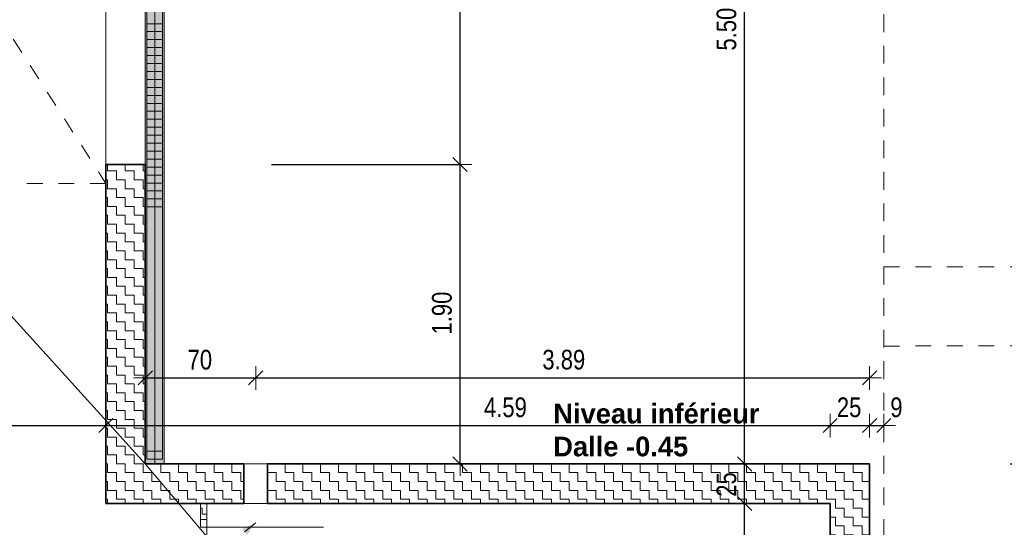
# Model space of a CAD drawing. Header units: metres. Extents: x -75 to 65, y -68 to 92.
# Tile 13 of 32: x 17.56 to 23.8, y -1.7 to 1.52. Entities that reach past the tile are written whole.
import ezdxf

# ---------------------------------------------------------------- set-up
doc = ezdxf.new("R2010")
doc.units = ezdxf.units.M
doc.header["$LTSCALE"] = 0.1
doc.header["$PDMODE"] = 65
for name, pattern in [('AUSGEZOGEN', [0]), ('STRICHLINIE_S4', [0.275, 0.175, -0.05, 0, -0.05]), ('STRICHPUNKT2_S5', [0.425, 0.325, -0.05, 0, -0.05])]:
    doc.linetypes.add(name, pattern=pattern)
for name, color, linetype in [('XR$1$010 Fenêtres', 7, 'Continuous'), ('XR$1$010 Murs extérieurs', 7, 'Continuous'), ('XR$1$010 Murs extérieurs – Hachures des composants', 7, 'Continuous'), ('XR$1$010 Portes', 7, 'Continuous'), ('XR$1$015 Murs intérieurs', 7, 'Continuous'), ('XR$1$015 Murs intérieurs – Hachures des composants', 7, 'Continuous'), ('XR$1$035 Dalles', 7, 'Continuous'), ('XR$1$060 Mobilier incorporé', 7, 'Continuous'), ('XR$1$080 Définition des locaux – Contour', 7, 'Continuous'), ('XR$1$255 Éléments graphiques du plan', 7, 'Continuous'), ('XR$2$160 Annotations 1_50', 7, 'Continuous')]:
    doc.layers.add(name, color=color, linetype=linetype)
doc.layers.add('XR$2$STANDARD_1', color=7, linetype='Continuous', lineweight=25)
doc.styles.add('ARIAL', font='arial.ttf')
doc.dimstyles.new('DIMSTYLE_3', dxfattribs={"dimtxt": 0.125, "dimasz": 0.15, "dimexe": 0, "dimexo": 0, "dimgap": 0.0625, "dimtad": 2, "dimrnd": 0.005, "dimzin": 4, "dimdsep": 46, "dimtxsty": 'ARIAL', "dimblk1": 'ALL_ML_STRICH', "dimblk2": 'ALL_ML_STRICH', "dimsah": 1, "dimcen": 0, "dimclrd": 7, "dimclre": 7, "dimclrt": 7, "dimadec": 0, "dimazin": 0, "dimtfac": 1, "dimtdec": 0, "dimtix": 1, "dimtmove": 2, "dimatfit": 3, "dimfxl": 0, "dimtzin": 0, "dimlwd": 0, "dimlwe": 18, "dimarcsym": 0})
doc.dimstyles.new('DIMSTYLE_6', dxfattribs={"dimtxt": 0.125, "dimasz": 0.15, "dimexe": 0, "dimexo": 0, "dimgap": 0.0625, "dimtad": 2, "dimdec": 1, "dimlfac": 100, "dimrnd": 0.5, "dimzin": 4, "dimdsep": 46, "dimtxsty": 'ARIAL', "dimblk1": 'ALL_ML_STRICH', "dimblk2": 'ALL_ML_STRICH', "dimsah": 1, "dimcen": 0, "dimclrd": 7, "dimclre": 7, "dimclrt": 7, "dimadec": 0, "dimazin": 0, "dimtfac": 1, "dimtdec": 0, "dimtix": 1, "dimtmove": 2, "dimatfit": 3, "dimfxl": 0, "dimtzin": 0, "dimlwd": 0, "dimlwe": 18, "dimarcsym": 0})
doc.dimstyles.new('DIMSTYLE_7', dxfattribs={"dimtxt": 0.125, "dimasz": 0.15, "dimexe": 0, "dimexo": 0, "dimgap": 0.0625, "dimtad": 2, "dimdec": 1, "dimlfac": 100, "dimrnd": 0.5, "dimzin": 4, "dimdsep": 46, "dimtxsty": 'ARIAL', "dimblk1": 'ALL_ML_STRICH', "dimblk2": 'ALL_ML_STRICH', "dimsah": 1, "dimcen": 0, "dimclrd": 7, "dimclre": 7, "dimclrt": 7, "dimadec": 0, "dimazin": 0, "dimtfac": 1, "dimtdec": 0, "dimtix": 1, "dimtmove": 2, "dimatfit": 3, "dimfxl": 0, "dimtvp": 1.2, "dimtzin": 0, "dimlwd": 0, "dimlwe": 18, "dimarcsym": 0})
pattern_1 = [(0, (0.1125, 0.1125), (0.05625, 0.05625), [0.05625, -0.05625]), (90, (0.1125, 0.1125), (-0.05625, 0.05625), [0.05625, -0.05625])]

# ---------------------------------------------------------------- blocks, each defined once
blk = doc.blocks.new('COMPLEXOBJECT_33')
at = {"layer": 'XR$2$160 Annotations 1_50', "linetype": 'AUSGEZOGEN', "lineweight": 13, "true_color": 0x000000, "transparency": 33554687}
blk.add_hatch(color=18, dxfattribs=at).paths.add_polyline_path([(18.9658, -1.7072), (18.997, -1.7448), (19.0516, -1.6677)])
at = {"layer": 'XR$2$160 Annotations 1_50', "color": 7, "linetype": 'AUSGEZOGEN', "lineweight": 13, "transparency": 33554687}
blk.add_line((19.0516, -1.6677), (18.9814, -1.726), dxfattribs=at)
blk = doc.blocks.new('ALL_ML_STRICH')
at = {"color": 0, "linetype": 'ByBlock', "lineweight": -2}
for p, q in [((0, -0.5), (0, 0.5)), ((-1, 0), (0.5, 0)), ((-0.3, -0.3), (0.3, 0.3))]:
    blk.add_line(p, q, dxfattribs=at)
blk = doc.blocks.new('*D143')
at = {"layer": 'DEFPOINTS', "color": 7, "linetype": 'AUSGEZOGEN', "lineweight": 18, "transparency": 16777216}
for p in [(22.4085, -1.5451), (22.1496, -6.4065), (22.1846, -6.4065)]:
    blk.add_point(p, dxfattribs=at)
at = {"layer": 'XR$2$STANDARD_1', "color": 7, "linetype": 'AUSGEZOGEN', "lineweight": -2, "transparency": 16777216}
for p, q in [((22.1496, -1.5451), (22.1496, -1.5451)), ((22.1496, -6.4065), (22.1496, -1.5451)), ((22.1496, -6.4065), (22.1496, -6.4065))]:
    blk.add_line(p, q, dxfattribs=at)
at = {"layer": 'XR$2$STANDARD_1', "color": 7, "linetype": 'AUSGEZOGEN', "lineweight": 18, "transparency": 16777216, "xscale": 0.15, "yscale": 0.15, "zscale": 0.15}
for p, rotation in [((22.1496, -1.5451), 90), ((22.1496, -6.4065), 270)]:
    blk.add_blockref('ALL_ML_STRICH', p, dxfattribs=dict(at, rotation=rotation))
at = {"layer": 'XR$2$STANDARD_1', "color": 7, "linetype": 'AUSGEZOGEN', "lineweight": 18, "transparency": 16777216, "insert": (22.035, -3.9685), "char_height": 0.125, "width": 0.4, "attachment_point": 5, "rotation": 90, "style": 'ARIAL'}
blk.add_mtext('\\W0.80;\\A1;{\\A1;{4.86\\H0.082500;\\S^ ;}}', dxfattribs=at)
blk = doc.blocks.new('*D144')
at = {"layer": 'DEFPOINTS', "color": 7, "linetype": 'AUSGEZOGEN', "lineweight": 18, "transparency": 16777216}
for p in [(22.2952, -1.2951), (22.1496, -1.5451), (22.4085, -1.5451)]:
    blk.add_point(p, dxfattribs=at)
at = {"layer": 'XR$2$STANDARD_1', "color": 7, "linetype": 'AUSGEZOGEN', "lineweight": -2, "transparency": 16777216}
for p, q in [((22.1496, -1.2951), (22.1496, -1.2951)), ((22.1496, -1.5451), (22.1496, -1.2951)), ((22.1496, -1.5451), (22.1496, -1.5451))]:
    blk.add_line(p, q, dxfattribs=at)
at = {"layer": 'XR$2$STANDARD_1', "color": 7, "linetype": 'AUSGEZOGEN', "lineweight": 18, "transparency": 16777216, "xscale": 0.15, "yscale": 0.15, "zscale": 0.15}
for p, rotation in [((22.1496, -1.2951), 90), ((22.1496, -1.5451), 270)]:
    blk.add_blockref('ALL_ML_STRICH', p, dxfattribs=dict(at, rotation=rotation))
at = {"layer": 'XR$2$STANDARD_1', "color": 7, "linetype": 'AUSGEZOGEN', "lineweight": 18, "transparency": 16777216, "insert": (22.035, -1.425), "char_height": 0.125, "width": 0.4, "attachment_point": 5, "rotation": 90, "style": 'ARIAL'}
blk.add_mtext('\\W0.80;\\A1;{\\A1;{25\\H0.082500;\\S^ ;}}', dxfattribs=at)
blk = doc.blocks.new('*D145')
at = {"layer": 'DEFPOINTS', "color": 7, "linetype": 'AUSGEZOGEN', "lineweight": 18, "transparency": 16777216}
for p in [(22.1146, 4.2035), (22.1496, -1.2951), (22.2952, -1.2951)]:
    blk.add_point(p, dxfattribs=at)
at = {"layer": 'XR$2$STANDARD_1', "color": 7, "linetype": 'AUSGEZOGEN', "lineweight": -2, "transparency": 16777216}
for p, q in [((22.1496, 4.2035), (22.1496, 4.2035)), ((22.1496, -1.2951), (22.1496, 4.2035)), ((22.1496, -1.2951), (22.1496, -1.2951))]:
    blk.add_line(p, q, dxfattribs=at)
at = {"layer": 'XR$2$STANDARD_1', "color": 7, "linetype": 'AUSGEZOGEN', "lineweight": 18, "transparency": 16777216, "xscale": 0.15, "yscale": 0.15, "zscale": 0.15}
for p, rotation in [((22.1496, 4.2035), 90), ((22.1496, -1.2951), 270)]:
    blk.add_blockref('ALL_ML_STRICH', p, dxfattribs=dict(at, rotation=rotation))
at = {"layer": 'XR$2$STANDARD_1', "color": 7, "linetype": 'AUSGEZOGEN', "lineweight": 18, "transparency": 16777216, "insert": (22.035, 1.4616), "char_height": 0.125, "width": 0.4, "attachment_point": 5, "rotation": 90, "style": 'ARIAL'}
blk.add_mtext('\\W0.80;\\A1;{\\A1;{5.50\\H0.082500;\\S^ ;}}', dxfattribs=at)
blk = doc.blocks.new('*D151')
at = {"layer": 'DEFPOINTS', "color": 7, "linetype": 'AUSGEZOGEN', "lineweight": 18, "transparency": 16777216}
for p in [(20.1508, 0.6035), (20.3465, -1.2951), (20.4209, -1.2951)]:
    blk.add_point(p, dxfattribs=at)
at = {"layer": 'XR$2$STANDARD_1', "color": 7, "linetype": 'AUSGEZOGEN', "lineweight": -2, "transparency": 16777216}
for p, q in [((19.1518, 0.6035), (20.3465, 0.6035)), ((20.3465, -1.2951), (20.3465, 0.6035)), ((20.3465, -1.2951), (20.3465, -1.2951))]:
    blk.add_line(p, q, dxfattribs=at)
at = {"layer": 'XR$2$STANDARD_1', "color": 7, "linetype": 'AUSGEZOGEN', "lineweight": 18, "transparency": 16777216, "xscale": 0.15, "yscale": 0.15, "zscale": 0.15}
for p, rotation in [((20.3465, 0.6035), 90), ((20.3465, -1.2951), 270)]:
    blk.add_blockref('ALL_ML_STRICH', p, dxfattribs=dict(at, rotation=rotation))
at = {"layer": 'XR$2$STANDARD_1', "color": 7, "linetype": 'AUSGEZOGEN', "lineweight": 18, "transparency": 16777216, "insert": (20.2319, -0.3384), "char_height": 0.125, "width": 0.4, "attachment_point": 5, "rotation": 90, "style": 'ARIAL'}
blk.add_mtext('\\W0.80;\\A1;{\\A1;{1.90\\H0.082500;\\S^ ;}}', dxfattribs=at)
blk = doc.blocks.new('*D152')
at = {"layer": 'DEFPOINTS', "color": 7, "linetype": 'AUSGEZOGEN', "lineweight": 18, "transparency": 16777216}
for p in [(20.3115, 3.8035), (20.1508, 0.6035), (20.3465, 0.6035)]:
    blk.add_point(p, dxfattribs=at)
at = {"layer": 'XR$2$STANDARD_1', "color": 7, "linetype": 'AUSGEZOGEN', "lineweight": -2, "transparency": 16777216}
for p, q in [((19.1518, 3.8035), (20.3465, 3.8035)), ((20.3465, 0.6035), (20.3465, 3.8035)), ((19.1518, 0.6035), (20.3465, 0.6035))]:
    blk.add_line(p, q, dxfattribs=at)
at = {"layer": 'XR$2$STANDARD_1', "color": 7, "linetype": 'AUSGEZOGEN', "lineweight": 18, "transparency": 16777216, "xscale": 0.15, "yscale": 0.15, "zscale": 0.15}
for p, rotation in [((20.3465, 3.8035), 90), ((20.3465, 0.6035), 270)]:
    blk.add_blockref('ALL_ML_STRICH', p, dxfattribs=dict(at, rotation=rotation))
at = {"layer": 'XR$2$STANDARD_1', "color": 7, "linetype": 'AUSGEZOGEN', "lineweight": 18, "transparency": 16777216, "insert": (20.2318, 2.2109), "char_height": 0.125, "width": 0.4, "attachment_point": 5, "rotation": 90, "style": 'ARIAL'}
blk.add_mtext('\\W0.80;\\A1;{\\A1;{3.20\\H0.082500;\\S^ ;}}', dxfattribs=at)
blk = doc.blocks.new('*D154')
at = {"layer": 'DEFPOINTS', "color": 7, "linetype": 'AUSGEZOGEN', "lineweight": 18, "transparency": 16777216}
for p in [(18.1018, -0.8465), (2.2418, -0.9091), (2.2418, -1.0511)]:
    blk.add_point(p, dxfattribs=at)
at = {"layer": 'XR$2$STANDARD_1', "color": 7, "linetype": 'AUSGEZOGEN', "lineweight": -2, "transparency": 16777216}
for p, q in [((18.1018, -0.8251), (18.1018, -1.0511)), ((2.2418, -1.0511), (2.2418, -1.0511)), ((2.2418, -1.0511), (18.1018, -1.0511))]:
    blk.add_line(p, q, dxfattribs=at)
at = {"layer": 'XR$2$STANDARD_1', "color": 7, "linetype": 'AUSGEZOGEN', "lineweight": 18, "transparency": 16777216, "xscale": 0.15, "yscale": 0.15, "zscale": 0.15, "rotation": 180}
blk.add_blockref('ALL_ML_STRICH', (2.2418, -1.0511), dxfattribs=at)
at = {"layer": 'XR$2$STANDARD_1', "color": 7, "linetype": 'AUSGEZOGEN', "lineweight": 18, "transparency": 16777216, "xscale": 0.15, "yscale": 0.15, "zscale": 0.15}
blk.add_blockref('ALL_ML_STRICH', (18.1018, -1.0511), dxfattribs=at)
at = {"layer": 'XR$2$STANDARD_1', "color": 7, "linetype": 'AUSGEZOGEN', "lineweight": 18, "transparency": 16777216, "insert": (10.1752, -0.9364), "char_height": 0.125, "width": 0.5, "attachment_point": 5, "style": 'ARIAL'}
blk.add_mtext('\\W0.80;\\A1;{\\A1;{15.86\\H0.082500;\\S^ ;}}', dxfattribs=at)
blk = doc.blocks.new('*D155')
at = {"layer": 'DEFPOINTS', "color": 7, "linetype": 'AUSGEZOGEN', "lineweight": 18, "transparency": 16777216}
for p in [(18.1018, -0.8465), (18.1018, -1.0511), (22.6918, -1.3158)]:
    blk.add_point(p, dxfattribs=at)
at = {"layer": 'XR$2$STANDARD_1', "color": 7, "linetype": 'AUSGEZOGEN', "lineweight": -2, "transparency": 16777216}
for p, q in [((18.1018, -0.8251), (18.1018, -1.0511)), ((18.1018, -1.0511), (22.6918, -1.0511)), ((22.6918, -1.0511), (22.6918, -1.0511))]:
    blk.add_line(p, q, dxfattribs=at)
at = {"layer": 'XR$2$STANDARD_1', "color": 7, "linetype": 'AUSGEZOGEN', "lineweight": 18, "transparency": 16777216, "xscale": 0.15, "yscale": 0.15, "zscale": 0.15, "rotation": 180}
blk.add_blockref('ALL_ML_STRICH', (18.1018, -1.0511), dxfattribs=at)
at = {"layer": 'XR$2$STANDARD_1', "color": 7, "linetype": 'AUSGEZOGEN', "lineweight": 18, "transparency": 16777216, "xscale": 0.15, "yscale": 0.15, "zscale": 0.15}
blk.add_blockref('ALL_ML_STRICH', (22.6918, -1.0511), dxfattribs=at)
at = {"layer": 'XR$2$STANDARD_1', "color": 7, "linetype": 'AUSGEZOGEN', "lineweight": 18, "transparency": 16777216, "insert": (20.6339, -0.9364), "char_height": 0.125, "width": 0.4, "attachment_point": 5, "style": 'ARIAL'}
blk.add_mtext('\\W0.80;\\A1;{\\A1;{4.59\\H0.082500;\\S^ ;}}', dxfattribs=at)
blk = doc.blocks.new('*D156')
at = {"layer": 'DEFPOINTS', "color": 7, "linetype": 'AUSGEZOGEN', "lineweight": 18, "transparency": 16777216}
for p in [(22.6918, -1.0511), (22.9418, -1.2645), (22.6918, -1.3158)]:
    blk.add_point(p, dxfattribs=at)
at = {"layer": 'XR$2$STANDARD_1', "color": 7, "linetype": 'AUSGEZOGEN', "lineweight": -2, "transparency": 16777216}
for p, q in [((22.6918, -1.0511), (22.6918, -1.0511)), ((22.6918, -1.0511), (22.9418, -1.0511)), ((22.9418, -1.0511), (22.9418, -1.0511))]:
    blk.add_line(p, q, dxfattribs=at)
at = {"layer": 'XR$2$STANDARD_1', "color": 7, "linetype": 'AUSGEZOGEN', "lineweight": 18, "transparency": 16777216, "xscale": 0.15, "yscale": 0.15, "zscale": 0.15, "rotation": 180}
blk.add_blockref('ALL_ML_STRICH', (22.6918, -1.0511), dxfattribs=at)
at = {"layer": 'XR$2$STANDARD_1', "color": 7, "linetype": 'AUSGEZOGEN', "lineweight": 18, "transparency": 16777216, "xscale": 0.15, "yscale": 0.15, "zscale": 0.15}
blk.add_blockref('ALL_ML_STRICH', (22.9418, -1.0511), dxfattribs=at)
at = {"layer": 'XR$2$STANDARD_1', "color": 7, "linetype": 'AUSGEZOGEN', "lineweight": 18, "transparency": 16777216, "insert": (22.8119, -0.9364), "char_height": 0.125, "width": 0.4, "attachment_point": 5, "style": 'ARIAL'}
blk.add_mtext('\\W0.80;\\A1;{\\A1;{25\\H0.082500;\\S^ ;}}', dxfattribs=at)
blk = doc.blocks.new('*D157')
at = {"layer": 'DEFPOINTS', "color": 7, "linetype": 'AUSGEZOGEN', "lineweight": 18, "transparency": 16777216}
for p in [(22.9418, -1.0511), (23.0318, -1.2251), (22.9418, -1.2645)]:
    blk.add_point(p, dxfattribs=at)
at = {"layer": 'XR$2$STANDARD_1', "color": 7, "linetype": 'AUSGEZOGEN', "lineweight": -2, "transparency": 16777216}
for p, q in [((22.9418, -1.0511), (22.9418, -1.0511)), ((22.9418, -1.0511), (23.0318, -1.0511)), ((23.0318, -1.0511), (23.0318, -1.0511))]:
    blk.add_line(p, q, dxfattribs=at)
at = {"layer": 'XR$2$STANDARD_1', "color": 7, "linetype": 'AUSGEZOGEN', "lineweight": 18, "transparency": 16777216, "xscale": 0.15, "yscale": 0.15, "zscale": 0.15, "rotation": 180}
blk.add_blockref('ALL_ML_STRICH', (22.9418, -1.0511), dxfattribs=at)
at = {"layer": 'XR$2$STANDARD_1', "color": 7, "linetype": 'AUSGEZOGEN', "lineweight": 18, "transparency": 16777216, "xscale": 0.15, "yscale": 0.15, "zscale": 0.15}
blk.add_blockref('ALL_ML_STRICH', (23.0318, -1.0511), dxfattribs=at)
at = {"layer": 'XR$2$STANDARD_1', "color": 7, "linetype": 'AUSGEZOGEN', "lineweight": 18, "transparency": 16777216, "insert": (23.1118, -0.9364), "char_height": 0.125, "width": 0.3, "attachment_point": 5, "style": 'ARIAL'}
blk.add_mtext('\\W0.80;\\A1;{\\A1;{9\\H0.082500;\\S^ ;}}', dxfattribs=at)
blk = doc.blocks.new('*D158')
at = {"layer": 'DEFPOINTS', "color": 7, "linetype": 'AUSGEZOGEN', "lineweight": 18, "transparency": 16777216}
for p in [(18.3518, 1.0564), (19.0516, 1.0214), (18.3518, -0.7492)]:
    blk.add_point(p, dxfattribs=at)
at = {"layer": 'XR$2$STANDARD_1', "color": 7, "linetype": 'AUSGEZOGEN', "lineweight": -2, "transparency": 16777216}
for p, q in [((18.3518, -0.7492), (18.3518, -0.7492)), ((18.3518, -0.7492), (19.0516, -0.7492)), ((19.0516, -0.7492), (19.0516, -0.7492))]:
    blk.add_line(p, q, dxfattribs=at)
at = {"layer": 'XR$2$STANDARD_1', "color": 7, "linetype": 'AUSGEZOGEN', "lineweight": 18, "transparency": 16777216, "xscale": 0.15, "yscale": 0.15, "zscale": 0.15, "rotation": 180}
blk.add_blockref('ALL_ML_STRICH', (18.3518, -0.7492), dxfattribs=at)
at = {"layer": 'XR$2$STANDARD_1', "color": 7, "linetype": 'AUSGEZOGEN', "lineweight": 18, "transparency": 16777216, "xscale": 0.15, "yscale": 0.15, "zscale": 0.15}
blk.add_blockref('ALL_ML_STRICH', (19.0516, -0.7492), dxfattribs=at)
at = {"layer": 'XR$2$STANDARD_1', "color": 7, "linetype": 'AUSGEZOGEN', "lineweight": 18, "transparency": 16777216, "insert": (18.6973, -0.6345), "char_height": 0.125, "width": 0.4, "attachment_point": 5, "style": 'ARIAL'}
blk.add_mtext('\\W0.80;\\A1;{\\A1;{70\\H0.082500;\\S^ ;}}', dxfattribs=at)
blk = doc.blocks.new('*D159')
at = {"layer": 'DEFPOINTS', "color": 7, "linetype": 'AUSGEZOGEN', "lineweight": 18, "transparency": 16777216}
for p in [(19.0516, 1.0214), (22.9418, 1.0214), (19.0516, -0.7492)]:
    blk.add_point(p, dxfattribs=at)
at = {"layer": 'XR$2$STANDARD_1', "color": 7, "linetype": 'AUSGEZOGEN', "lineweight": -2, "transparency": 16777216}
for p, q in [((19.0516, -0.7492), (19.0516, -0.7492)), ((19.0516, -0.7492), (22.9418, -0.7492)), ((22.9418, -0.7492), (22.9418, -0.7492))]:
    blk.add_line(p, q, dxfattribs=at)
at = {"layer": 'XR$2$STANDARD_1', "color": 7, "linetype": 'AUSGEZOGEN', "lineweight": 18, "transparency": 16777216, "xscale": 0.15, "yscale": 0.15, "zscale": 0.15, "rotation": 180}
blk.add_blockref('ALL_ML_STRICH', (19.0516, -0.7492), dxfattribs=at)
at = {"layer": 'XR$2$STANDARD_1', "color": 7, "linetype": 'AUSGEZOGEN', "lineweight": 18, "transparency": 16777216, "xscale": 0.15, "yscale": 0.15, "zscale": 0.15}
blk.add_blockref('ALL_ML_STRICH', (22.9418, -0.7492), dxfattribs=at)
at = {"layer": 'XR$2$STANDARD_1', "color": 7, "linetype": 'AUSGEZOGEN', "lineweight": 18, "transparency": 16777216, "insert": (21.0038, -0.6344), "char_height": 0.125, "width": 0.4, "attachment_point": 5, "style": 'ARIAL'}
blk.add_mtext('\\W0.80;\\A1;{\\A1;{3.89\\H0.082500;\\S^ ;}}', dxfattribs=at)
blk = doc.blocks.new('*D161')
at = {"layer": 'DEFPOINTS', "color": 7, "linetype": 'AUSGEZOGEN', "lineweight": 18, "transparency": 16777216}
for p in [(22.9418, -1.2951), (24.7886, -5.7065), (24.9129, -5.7065)]:
    blk.add_point(p, dxfattribs=at)
at = {"layer": 'XR$2$STANDARD_1', "color": 7, "linetype": 'AUSGEZOGEN', "lineweight": -2, "transparency": 16777216}
for p, q in [((23.8318, -1.2951), (24.9129, -1.2951)), ((24.9129, -5.7065), (24.9129, -1.2951)), ((23.8108, -5.7065), (24.9129, -5.7065))]:
    blk.add_line(p, q, dxfattribs=at)
at = {"layer": 'XR$2$STANDARD_1', "color": 7, "linetype": 'AUSGEZOGEN', "lineweight": 18, "transparency": 16777216, "xscale": 0.15, "yscale": 0.15, "zscale": 0.15}
for p, rotation in [((24.9129, -1.2951), 90), ((24.9129, -5.7065), 270)]:
    blk.add_blockref('ALL_ML_STRICH', p, dxfattribs=dict(at, rotation=rotation))
at = {"layer": 'XR$2$STANDARD_1', "color": 7, "linetype": 'AUSGEZOGEN', "lineweight": 18, "transparency": 16777216, "insert": (24.8004, -3.4839), "char_height": 0.125, "width": 0.4, "attachment_point": 5, "rotation": 90, "style": 'ARIAL'}
blk.add_mtext('\\W0.80;\\A1;{\\A1;{4.41\\H0.082500;\\S^ ;}}', dxfattribs=at)
blk = doc.blocks.new('*D189')
at = {"layer": 'DEFPOINTS', "color": 7, "linetype": 'AUSGEZOGEN', "lineweight": 18, "transparency": 16777216}
for p in [(18.3518, -1.2951), (-2.864, -6.6565), (-0.7019, -6.6565)]:
    blk.add_point(p, dxfattribs=at)
at = {"layer": 'XR$2$STANDARD_1', "color": 7, "linetype": 'AUSGEZOGEN', "lineweight": -2, "transparency": 16777216}
for p, q in [((-0.0753, -1.2951), (-0.7019, -1.2951)), ((-0.7019, -6.6565), (-0.7019, -1.2951)), ((-0.7019, -6.6565), (-0.7019, -6.6565))]:
    blk.add_line(p, q, dxfattribs=at)
at = {"layer": 'XR$2$STANDARD_1', "color": 7, "linetype": 'AUSGEZOGEN', "lineweight": 18, "transparency": 16777216, "xscale": 0.15, "yscale": 0.15, "zscale": 0.15}
for p, rotation in [((-0.7019, -1.2951), 90), ((-0.7019, -6.6565), 270)]:
    blk.add_blockref('ALL_ML_STRICH', p, dxfattribs=dict(at, rotation=rotation))
at = {"layer": 'XR$2$STANDARD_1', "color": 7, "linetype": 'AUSGEZOGEN', "lineweight": 18, "transparency": 16777216, "insert": (-0.8166, -3.9685), "char_height": 0.125, "width": 0.4, "attachment_point": 5, "rotation": 90, "style": 'ARIAL'}
blk.add_mtext('\\W0.80;\\A1;{\\A1;{5.36\\H0.082500;\\S^ ;}}', dxfattribs=at)
blk = doc.blocks.new('*D190')
at = {"layer": 'DEFPOINTS', "color": 7, "linetype": 'AUSGEZOGEN', "lineweight": 18, "transparency": 16777216}
for p in [(-2.934, 2.2042), (-0.7019, -1.2951), (18.3518, -1.2951)]:
    blk.add_point(p, dxfattribs=at)
at = {"layer": 'XR$2$STANDARD_1', "color": 7, "linetype": 'AUSGEZOGEN', "lineweight": -2, "transparency": 16777216}
for p, q in [((-0.0753, 2.2042), (-0.7019, 2.2042)), ((-0.7019, -1.2951), (-0.7019, 2.2042)), ((-0.0753, -1.2951), (-0.7019, -1.2951))]:
    blk.add_line(p, q, dxfattribs=at)
at = {"layer": 'XR$2$STANDARD_1', "color": 7, "linetype": 'AUSGEZOGEN', "lineweight": 18, "transparency": 16777216, "xscale": 0.15, "yscale": 0.15, "zscale": 0.15}
for p, rotation in [((-0.7019, 2.2042), 90), ((-0.7019, -1.2951), 270)]:
    blk.add_blockref('ALL_ML_STRICH', p, dxfattribs=dict(at, rotation=rotation))
at = {"layer": 'XR$2$STANDARD_1', "color": 7, "linetype": 'AUSGEZOGEN', "lineweight": 18, "transparency": 16777216, "insert": (-0.8166, 0.462), "char_height": 0.125, "width": 0.4, "attachment_point": 5, "rotation": 90, "style": 'ARIAL'}
blk.add_mtext('\\W0.80;\\A1;{\\A1;{3.50\\H0.082500;\\S^ ;}}', dxfattribs=at)

msp = doc.modelspace()

# ---------------------------------------------------------------- hatches: boundary and pattern name
at = {"layer": 'XR$1$010 Murs extérieurs – Hachures des composants', "linetype": 'AUSGEZOGEN', "lineweight": 13, "transparency": 33554687}
h = msp.add_hatch(dxfattribs=at)
h.set_pattern_fill('MUSTER', scale=0.05625, style=0, pattern_type=2)
h.set_pattern_definition(pattern_1)
h.paths.add_polyline_path([(18.1018, -1.2951), (18.3518, -1.2951), (18.3518, 0.6035), (18.1018, 0.6035)], flags=0)
h = msp.add_hatch(dxfattribs=at)
h.set_pattern_fill('MUSTER', scale=0.05625, style=0, pattern_type=2)
h.set_pattern_definition(pattern_1)
h.paths.add_polyline_path([(18.1018, -1.2951), (18.1018, -1.5451), (18.3518, -1.2951)], flags=0)
h = msp.add_hatch(dxfattribs=at)
h.set_pattern_fill('MUSTER', scale=0.05625, style=0, pattern_type=2)
h.set_pattern_definition(pattern_1)
h.paths.add_polyline_path([(18.3518, -1.2951), (18.1018, -1.5451), (18.3518, -1.5451)], flags=0)
h = msp.add_hatch(dxfattribs=at)
h.set_pattern_fill('MUSTER', scale=0.05625, style=0, pattern_type=2)
h.set_pattern_definition(pattern_1)
h.paths.add_polyline_path([(18.3518, -1.5451), (18.9766, -1.5451), (18.9766, -1.2951), (18.3518, -1.2951)], flags=0)
h = msp.add_hatch(dxfattribs=at)
h.set_pattern_fill('MUSTER', scale=0.05625, style=0, pattern_type=2)
h.set_pattern_definition(pattern_1)
h.paths.add_polyline_path([(22.6918, -1.2951), (19.1266, -1.2951), (19.1266, -1.5451), (22.6918, -1.5451)], flags=0)
h = msp.add_hatch(dxfattribs=at)
h.set_pattern_fill('MUSTER', scale=0.05625, style=0, pattern_type=2)
h.set_pattern_definition(pattern_1)
h.paths.add_polyline_path([(22.6918, -1.5451), (22.9418, -1.2951), (22.6918, -1.2951)], flags=0)
h = msp.add_hatch(dxfattribs=at)
h.set_pattern_fill('MUSTER', scale=0.05625, style=0, pattern_type=2)
h.set_pattern_definition(pattern_1)
h.paths.add_polyline_path([(22.6918, -1.5451), (22.9418, -1.5451), (22.9418, -1.2951)], flags=0)
h = msp.add_hatch(dxfattribs=at)
h.set_pattern_fill('MUSTER', scale=0.05625, style=0, pattern_type=2)
h.set_pattern_definition(pattern_1)
h.paths.add_polyline_path([(22.6918, -1.5451), (22.6918, -5.6315), (22.9418, -5.6315), (22.9418, -1.5451)], flags=0)
at = {"layer": 'XR$1$015 Murs intérieurs – Hachures des composants', "linetype": 'AUSGEZOGEN', "lineweight": 18, "transparency": 33554687}
h = msp.add_hatch(dxfattribs=at)
h.set_pattern_fill('MUSTER', scale=0.0375, style=0, pattern_type=2)
h.set_pattern_definition([(0, (0.075, 0.075), (0.0375, 0.0375), [0.0375, -0.0375]), (90, (0.075, 0.075), (-0.0375, 0.0375), [0.0375, -0.0375])])
h.paths.add_polyline_path([(18.7018, -1.6465), (18.7418, -1.6465), (18.7418, -1.5451), (18.7018, -1.5451)], flags=0)
at = {"layer": 'XR$1$060 Mobilier incorporé', "linetype": 'AUSGEZOGEN', "lineweight": 13, "transparency": 33554687}
msp.add_hatch(color=7, dxfattribs=at).paths.add_polyline_path([(18.4718, 4.2035), (18.3518, 4.2035), (18.3518, -1.2951), (18.4718, -1.2951)])

# ---------------------------------------------------------------- linework, layer by layer
at = {"layer": 'XR$1$010 Fenêtres', "color": 7, "linetype": 'AUSGEZOGEN', "lineweight": 18, "transparency": 33554687}
for p, q in [((18.3518, -1.2951), (15.2718, 2.1042)), ((18.3518, -1.2951), (22.6918, -6.4065)), ((19.1266, -1.2951), (18.9766, -1.2951)), ((18.9766, -1.2951), (18.9766, -1.5451)), ((19.1266, -1.2951), (19.1266, -1.5451)), ((18.7418, -1.5451), (18.7018, -1.5451)), ((18.7018, -1.5451), (18.7018, -1.6465)), ((18.7418, -1.6465), (18.7418, -1.5451)), ((19.1266, -1.5451), (18.9766, -1.5451))]:
    msp.add_line(p, q, dxfattribs=at)
msp.add_lwpolyline([(18.3518, -1.2951), (18.3518, -1.2951)], close=True, dxfattribs=at)
at = {"layer": 'XR$1$010 Murs extérieurs', "color": 7, "linetype": 'AUSGEZOGEN', "lineweight": 35, "transparency": 33554687}
for p, q in [((18.3518, 0.6035), (18.1018, 0.6035)), ((18.1018, 0.6035), (18.1018, -1.2951)), ((18.3518, -1.2951), (18.3518, 0.6035)), ((18.1018, -1.5451), (18.1018, -1.2951)), ((18.9766, -1.2951), (18.3518, -1.2951)), ((18.9766, -1.2951), (18.9766, -1.5451)), ((19.1266, -1.2951), (19.1266, -1.5451)), ((22.6918, -1.2951), (19.1266, -1.2951)), ((22.9418, -1.2951), (22.6918, -1.2951)), ((22.9418, -5.6315), (22.9418, -1.2951)), ((18.1018, -1.5451), (18.9766, -1.5451)), ((19.1266, -1.5451), (22.6918, -1.5451)), ((22.6918, -1.5451), (22.6918, -5.6315))]:
    msp.add_line(p, q, dxfattribs=at)
at = {"layer": 'XR$1$010 Murs extérieurs', "color": 8, "linetype": 'STRICHPUNKT2_S5', "lineweight": 13, "transparency": 33554687}
for p, q in [((24.5318, -0.0458), (23.0318, -0.0458)), ((23.0318, -0.0458), (23.0322, -0.5472)), ((23.0322, -0.5472), (24.532, -0.5458))]:
    msp.add_line(p, q, dxfattribs=at)
at = {"layer": 'XR$1$010 Portes', "color": 7, "linetype": 'STRICHLINIE_S4', "lineweight": 18, "transparency": 33554687}
for p, q in [((15.8947, 3.9235), (18.1018, 0.4835)), ((18.1018, 0.4835), (15.8947, 0.4835))]:
    msp.add_line(p, q, dxfattribs=at)
at = {"layer": 'XR$1$010 Portes', "color": 7, "linetype": 'AUSGEZOGEN', "lineweight": 18, "transparency": 33554687}
for p, q in [((18.1018, 3.9235), (18.1018, 0.4835)), ((18.1018, 3.8035), (18.1018, 0.6035)), ((18.3518, 3.8035), (18.3518, 0.6035)), ((18.3518, 0.6035), (18.1018, 0.6035)), ((18.7018, -1.6965), (18.7018, -1.6465)), ((18.7018, -1.6465), (18.7418, -1.6465)), ((18.7418, -1.6465), (18.7018, -1.6465)), ((18.7418, -1.6465), (18.7018, -1.6465)), ((18.7418, -1.6465), (18.7418, -1.6965)), ((18.7418, -1.6965), (18.7018, -1.6965)), ((18.7418, -1.6965), (19.4818, -1.6965))]:
    msp.add_line(p, q, dxfattribs=at)
at = {"layer": 'XR$1$015 Murs intérieurs', "color": 7, "linetype": 'STRICHLINIE_S4', "lineweight": 13, "transparency": 33554687}
msp.add_line((23.0318, 11.1435), (23.0318, -4.0565), dxfattribs=at)
at = {"layer": 'XR$1$015 Murs intérieurs', "color": 7, "linetype": 'AUSGEZOGEN', "lineweight": 18, "transparency": 33554687}
for p, q in [((22.6918, -1.6465), (22.6918, -1.6065)), ((18.7418, -1.6465), (18.7018, -1.6465))]:
    msp.add_line(p, q, dxfattribs=at)
at = {"layer": 'XR$1$035 Dalles', "color": 7, "linetype": 'AUSGEZOGEN', "lineweight": 18, "transparency": 33554687}
for p, q in [((18.3518, -1.2951), (18.3518, 4.2035)), ((22.9418, -1.2951), (18.3518, -1.2951)), ((22.9418, -6.6565), (22.9418, -1.2951))]:
    msp.add_line(p, q, dxfattribs=at)
at = {"layer": 'XR$1$060 Mobilier incorporé', "color": 14, "linetype": 'AUSGEZOGEN', "lineweight": 13, "transparency": 33554687}
for p, q in [((18.3518, 4.2035), (18.3518, -1.2951)), ((18.4118, 4.2035), (18.4118, -1.2951)), ((18.4718, 4.2035), (18.4718, -1.2951)), ((18.3618, 4.1735), (18.3618, -1.2651)), ((18.4618, 4.1735), (18.4618, -1.2651)), ((18.4618, 1.4963), (18.3618, 1.4963)), ((18.4618, 1.4458), (18.3618, 1.4458)), ((18.4618, 1.3953), (18.3618, 1.3953)), ((18.4618, 1.3448), (18.3618, 1.3448)), ((18.4618, 1.2943), (18.3618, 1.2943)), ((18.4618, 1.2438), (18.3618, 1.2438)), ((18.4618, 1.1932), (18.3618, 1.1932)), ((18.4618, 1.1427), (18.3618, 1.1427)), ((18.4618, 1.0922), (18.3618, 1.0922)), ((18.4618, 1.0417), (18.3618, 1.0417)), ((18.4618, 0.9912), (18.3618, 0.9912)), ((18.4618, 0.9407), (18.3618, 0.9407)), ((18.4618, 0.8902), (18.3618, 0.8902)), ((18.4618, 0.8397), (18.3618, 0.8397)), ((18.4618, 0.7891), (18.3618, 0.7891)), ((18.4618, 0.7386), (18.3618, 0.7386)), ((18.4618, 0.6881), (18.3618, 0.6881)), ((18.4618, 0.6376), (18.3618, 0.6376)), ((18.4618, 0.5871), (18.3618, 0.5871)), ((18.4618, 0.5366), (18.3618, 0.5366)), ((18.4618, 0.4861), (18.3618, 0.4861)), ((18.4618, 0.4356), (18.3618, 0.4356)), ((18.4618, 0.385), (18.3618, 0.385)), ((18.4618, 0.3345), (18.3618, 0.3345)), ((18.4618, -1.2146), (18.3618, -1.2146)), ((18.4718, -1.2951), (18.3518, -1.2951)), ((18.4618, -1.2651), (18.3618, -1.2651)), ((18.4618, -1.2651), (18.3618, -1.2651))]:
    msp.add_line(p, q, dxfattribs=at)
at = {"layer": 'XR$1$080 Définition des locaux – Contour', "color": 51, "linetype": 'AUSGEZOGEN', "lineweight": 13, "transparency": 33554687}
for p, q in [((18.1018, -1.5451), (18.1018, 4.4535)), ((22.6918, -1.5451), (18.1018, -1.5451)), ((22.6918, -1.5451), (18.7418, -1.5451)), ((22.6918, -6.4065), (22.6918, -1.5451)), ((22.6918, -1.6065), (22.6918, -1.5451)), ((18.7418, -1.6465), (18.7418, -3.2065)), ((22.6918, -3.2065), (22.6918, -1.6465))]:
    msp.add_line(p, q, dxfattribs=at)
at = {"layer": 'XR$1$255 Éléments graphiques du plan', "color": 1, "linetype": 'STRICHLINIE_S4', "lineweight": 18, "transparency": 33554687}
msp.add_line((23.0318, 11.156), (23.0318, -6.6579), dxfattribs=at)

# ---------------------------------------------------------------- block references
at = {"layer": 'XR$2$160 Annotations 1_50', "color": 18, "linetype": 'AUSGEZOGEN', "lineweight": 13, "true_color": 0x000000, "transparency": 33554687}
msp.add_blockref('COMPLEXOBJECT_33', (0, 0), dxfattribs=at)

# ---------------------------------------------------------------- texts
at = {"layer": 'XR$2$160 Annotations 1_50', "color": 7, "linetype": 'AUSGEZOGEN', "transparency": 33554687, "insert": (20.9372, -1.2483), "char_height": 0.125, "width": 1.310079, "attachment_point": 7, "style": 'ARIAL'}
msp.add_mtext('\\A1;{\\fArial|b1|i0|c162|p34;\\W0.99;Niveau \\fArial|b1|i0|c0|p34;inférieur\\fArial|b1|i0|c162|p34;\\P\\fArial|b1|i0|c0|p34;Dalle\\fArial|b1|i0|c162|p34; -0.45}', dxfattribs=at)

# ---------------------------------------------------------------- dimensions: what is measured, and where the dimension line sits
at = {"layer": 'XR$2$STANDARD_1', "color": 7, "linetype": 'AUSGEZOGEN', "lineweight": 18, "transparency": 33554687}
for base, p1, p2, dimstyle, picture, middle in [((22.1496, 4.2035), (22.1496, -1.2951), (22.1496, 4.2035), 'DIMSTYLE_3', '*D145', (22.035, 1.4616)), ((20.3465, 3.8035), (19.1518, 0.6035), (19.1518, 3.8035), 'DIMSTYLE_3', '*D152', (20.2318, 2.2109)), ((-0.7019, 2.2042), (-0.0753, -1.2951), (-0.0753, 2.2042), 'DIMSTYLE_3', '*D190', (-0.8166, 0.462)), ((20.3465, 0.6035), (20.3465, -1.2951), (19.1518, 0.6035), 'DIMSTYLE_3', '*D151', (20.2319, -0.3384)), ((-0.7019, -1.2951), (-0.7019, -6.6565), (-0.0753, -1.2951), 'DIMSTYLE_3', '*D189', (-0.8166, -3.9685)), ((22.1496, -1.2951), (22.1496, -1.5451), (22.1496, -1.2951), 'DIMSTYLE_7', '*D144', (22.035, -1.425)), ((24.9129, -1.2951), (23.8108, -5.7065), (23.8318, -1.2951), 'DIMSTYLE_3', '*D161', (24.8004, -3.4839)), ((22.1496, -1.5451), (22.1496, -6.4065), (22.1496, -1.5451), 'DIMSTYLE_3', '*D143', (22.035, -3.9685))]:
    dim = msp.add_linear_dim(base=base, p1=p1, p2=p2, angle=90, dimstyle=dimstyle, override={"dimpost": '<>', "dimclrd": 7, "dimclre": 7, "dimclrt": 7, "dimlwd": 0, "dimlwe": 18}, dxfattribs=at)
    dim.commit()
    dim.dimension.update_dxf_attribs({"geometry": picture, "text_midpoint": middle, "dimtype": 160})
for base, p1, p2, dimstyle, picture, middle in [((19.0516, -0.7492), (18.3518, -0.7492), (19.0516, -0.7492), 'DIMSTYLE_6', '*D158', (18.6973, -0.6345)), ((22.9418, -0.7492), (19.0516, -0.7492), (22.9418, -0.7492), 'DIMSTYLE_3', '*D159', (21.0038, -0.6344)), ((18.1018, -1.0511), (2.2418, -1.0511), (18.1018, -0.8251), 'DIMSTYLE_3', '*D154', (10.1752, -0.9364)), ((22.6918, -1.0511), (18.1018, -0.8251), (22.6918, -1.0511), 'DIMSTYLE_3', '*D155', (20.6339, -0.9364)), ((22.9418, -1.0511), (22.6918, -1.0511), (22.9418, -1.0511), 'DIMSTYLE_7', '*D156', (22.8119, -0.9364)), ((23.0318, -1.0511), (22.9418, -1.0511), (23.0318, -1.0511), 'DIMSTYLE_7', '*D157', (23.1118, -0.9364))]:
    dim = msp.add_linear_dim(base=base, p1=p1, p2=p2, dimstyle=dimstyle, override={"dimpost": '<>', "dimclrd": 7, "dimclre": 7, "dimclrt": 7, "dimlwd": 0, "dimlwe": 18}, dxfattribs=at)
    dim.commit()
    dim.dimension.update_dxf_attribs({"geometry": picture, "text_midpoint": middle, "dimtype": 160})

doc.saveas('drawing.dxf')
